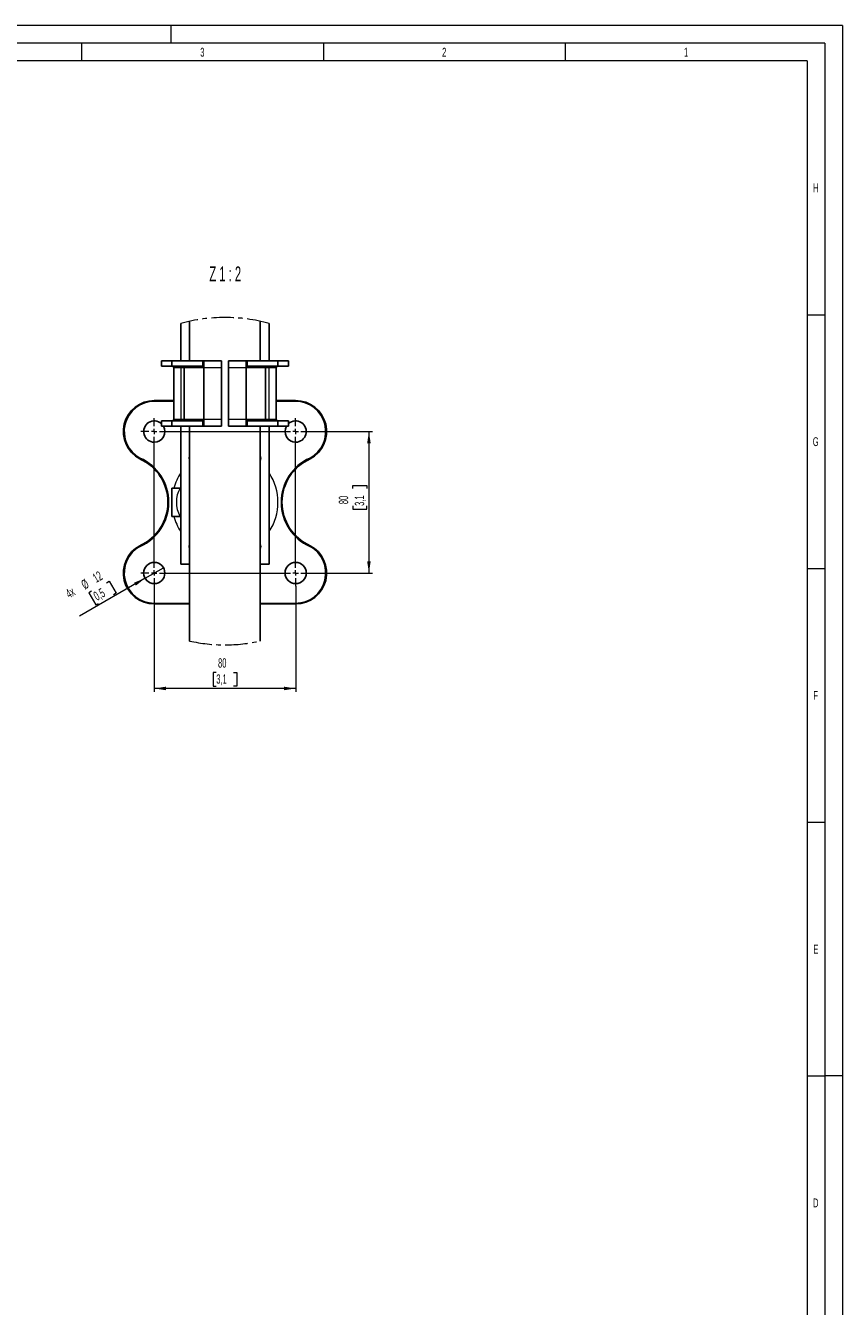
# Model space of a CAD drawing. Header units: millimetres. Extents: x 0 to 4205, y -17 to 2970.
# Tile 28 of 28: x 3050 to 4205, y 1159 to 2970. Entities that reach past the tile are written whole.
import ezdxf

# ---------------------------------------------------------------- set-up
doc = ezdxf.new("R2010")
doc.units = ezdxf.units.MM
doc.header["$LTSCALE"] = 5
doc.linetypes.add('CENTER', pattern=[10.16, 6.35, -1.27, 1.27, -1.27])
doc.styles.add('SLDTEXTSTYLE0', font='TXT', dxfattribs={"width": 0.605})
doc.styles.add('SLDTEXTSTYLE1', font='TXT', dxfattribs={"width": 0.638186})
doc.styles.add('SLDTEXTSTYLE2', font='TXT', dxfattribs={"width": 0.56})
doc.dimstyles.new('SLDDIMSTYLE7', dxfattribs={"dimtxt": 12.841593, "dimasz": 16.5, "dimexe": 0, "dimexo": 0.0625, "dimgap": 3.210398, "dimtad": 1, "dimdec": 1, "dimlfac": 0.4, "dimrnd": 1e-09, "dimzin": 12, "dimdsep": 46, "dimtxsty": 'SLDTEXTSTYLE0', "dimsah": 1, "dimcen": 0.09, "dimadec": 0, "dimazin": 3, "dimtfac": 1, "dimtdec": 1, "dimtofl": 0, "dimtmove": 0, "dimatfit": 3, "dimfxl": 0, "dimfrac": 2, "dimtolj": 1, "dimtzin": 12, "dimarcsym": 0})
doc.dimstyles.new('SLDDIMSTYLE8', dxfattribs={"dimtxt": 12.841593, "dimasz": 16.5, "dimexe": 0, "dimexo": 0.0625, "dimgap": 3.210398, "dimtad": 1, "dimdec": 1, "dimlfac": 0.4, "dimrnd": 1e-09, "dimzin": 12, "dimdsep": 46, "dimtxsty": 'SLDTEXTSTYLE0', "dimblk1": 'NONE', "dimsah": 1, "dimcen": 0, "dimadec": 0, "dimazin": 3, "dimtfac": 1, "dimtdec": 1, "dimtmove": 0, "dimatfit": 3, "dimldrblk": 'NONE', "dimfxl": 0, "dimfrac": 2, "dimtolj": 1, "dimtzin": 12, "dimarcsym": 0})

# ---------------------------------------------------------------- blocks, each defined once
blk = doc.blocks.new('_D_12')
at = {"color": 7, "linetype": 'Continuous', "lineweight": 18}
for p, q in [((3450.4, 2396.1), (3540.3, 2396.1)), ((3535.3, 2396.1), (3535.3, 2196.1)), ((3512.6, 2315.5), (3512.6, 2319.9)), ((3512.6, 2319.9), (3532.4, 2319.9)), ((3532.4, 2319.9), (3532.4, 2315.5)), ((3512.6, 2291), (3512.6, 2286.5)), ((3512.6, 2286.5), (3532.4, 2286.5)), ((3532.4, 2286.5), (3532.4, 2291)), ((3450.4, 2196.1), (3540.3, 2196.1))]:
    blk.add_line(p, q, dxfattribs=at)
for points in [[(3535.3, 2396.1), (3532.8, 2379.6), (3537.8, 2379.6)], [(3535.3, 2196.1), (3537.8, 2212.6), (3532.8, 2212.6)]]:
    blk.add_solid(points, dxfattribs=at)
at = {"color": 7, "linetype": 'Continuous', "lineweight": 18, "char_height": 13.23, "attachment_point": 1, "rotation": 90, "style": 'SLDTEXTSTYLE0'}
for s, insert in [('80', (3492.7, 2293.4)), ('3,1', (3515.3, 2291))]:
    blk.add_mtext(s, dxfattribs=dict(at, insert=insert))
blk = doc.blocks.new('_D_13')
at = {"color": 7, "linetype": 'Continuous', "lineweight": 18}
for p, q in [((3231.7, 2177.4), (3231.7, 2027.9)), ((3431.7, 2177.4), (3431.7, 2027.9)), ((3319.4, 2055.6), (3315, 2055.6)), ((3315, 2055.6), (3315, 2035.9)), ((3343.9, 2055.6), (3348.3, 2055.6)), ((3348.3, 2055.6), (3348.3, 2035.9)), ((3431.7, 2032.9), (3231.7, 2032.9)), ((3315, 2035.9), (3319.4, 2035.9)), ((3348.3, 2035.9), (3343.9, 2035.9))]:
    blk.add_line(p, q, dxfattribs=at)
for points in [[(3231.7, 2032.9), (3248.2, 2030.4), (3248.2, 2035.4)], [(3431.7, 2032.9), (3415.2, 2035.4), (3415.2, 2030.4)]]:
    blk.add_solid(points, dxfattribs=at)
at = {"color": 7, "linetype": 'Continuous', "lineweight": 18, "char_height": 13.23, "attachment_point": 1, "style": 'SLDTEXTSTYLE0'}
for s, insert in [('80', (3321.9, 2075.6)), ('3,1', (3319.4, 2052.9))]:
    blk.add_mtext(s, dxfattribs=dict(at, insert=insert))
blk = doc.blocks.new('_D_14')
at = {"color": 7, "linetype": 'Continuous', "lineweight": 18}
for p, q in [((3218.7, 2188.6), (3244.7, 2203.6)), ((3218.7, 2188.6), (3125.7, 2134.9)), ((3164, 2182.4), (3167.8, 2184.6)), ((3167.8, 2184.6), (3177.6, 2167.5)), ((3142.7, 2170.2), (3138.9, 2168)), ((3138.9, 2168), (3148.8, 2150.9)), ((3177.6, 2167.5), (3173.8, 2165.3)), ((3148.8, 2150.9), (3152.6, 2153.1))]:
    blk.add_line(p, q, dxfattribs=at)
blk.add_solid([(3218.7, 2188.6), (3203.1, 2182.5), (3205.6, 2178.2)], dxfattribs=at)
at = {"color": 7, "linetype": 'Continuous', "lineweight": 18, "char_height": 13.23, "attachment_point": 1, "rotation": 30, "style": 'SLDTEXTSTYLE0'}
for s, insert in [('12', (3143, 2193.4)), ('4x', (3104.7, 2171.3)), ('%%c', (3126.8, 2184)), ('0,5', (3144.1, 2167.9))]:
    blk.add_mtext(s, dxfattribs=dict(at, insert=insert))
blk = doc.blocks.new('_None')
blk = doc.blocks.new('SW_CENTERMARKSYMBOL_0')
at = {"color": 0, "linetype": 'Continuous', "lineweight": 18}
for p, q in [((0, 7.5), (0, 18.8)), ((200, 7.5), (200, 18.8)), ((-7.5, 0), (-18.8, 0)), ((0, 0), (-3.7, 0)), ((0, 0), (0, 3.8)), ((0, 0), (0, -3.7)), ((0, 0), (3.8, 0)), ((7.5, 0), (192.5, 0)), ((200, 0), (196.2, 0)), ((200, 0), (200, 3.8)), ((200, 0), (200, -3.7)), ((200, 0), (203.8, 0)), ((207.5, 0), (218.7, 0)), ((0, -192.5), (0, -7.5)), ((200, -192.5), (200, -7.5)), ((0, -200), (0, -196.2)), ((200, -200), (200, -196.2)), ((-7.5, -200), (-18.8, -200)), ((0, -200), (-3.7, -200)), ((0, -200), (0, -203.7)), ((0, -200), (3.8, -200)), ((0, -207.5), (0, -218.7)), ((7.5, -200), (192.5, -200)), ((200, -200), (196.2, -200)), ((200, -200), (200, -203.7)), ((200, -200), (203.8, -200)), ((200, -207.5), (200, -218.7)), ((207.5, -200), (218.7, -200))]:
    blk.add_line(p, q, dxfattribs=at)

msp = doc.modelspace()

# ---------------------------------------------------------------- linework, layer by layer
at = {"color": 7, "linetype": 'Continuous', "lineweight": 18}
for p, q in [((4205, 2970.000335), (0, 2970.000335)), ((3255, 2970.000335), (3255, 2945.000335)), ((4205, 2970.000335), (4205, 0)), ((4180, 2945.000335), (25, 2945.000335)), ((3128.75, 2945.000335), (3128.75, 2920.000335)), ((3470.833335, 2945.000335), (3470.833335, 2920.000335)), ((3812.916665, 2945.000335), (3812.916665, 2920.000335)), ((4180, 2945.000335), (4180, 301.25)), ((3128.75, 2920.000335), (2786.666665, 2920.000335)), ((3470.833335, 2920.000335), (3128.75, 2920.000335)), ((3812.916665, 2920.000335), (3470.833335, 2920.000335)), ((4155, 2920.000335), (3812.916665, 2920.000335)), ((4155, 2920.000335), (4155, 301.25)), ((4155, 2561.250335), (4180, 2561.250335)), ((4155, 2202.500335), (4180, 2202.500335)), ((4155, 1843.750335), (4180, 1843.750335)), ((4155, 1485.000335), (4180, 1485.000335)), ((4205, 1485), (4180, 1485))]:
    msp.add_line(p, q, dxfattribs=at)
at = {"color": 7, "linetype": 'Continuous', "lineweight": 25}
for p, q in [((3269.17972, 2496.102188), (3269.17972, 2548.79966)), ((3281.679708, 2551.932666), (3281.679708, 2496.102188)), ((3381.679687, 2496.102188), (3381.679687, 2551.932666)), ((3394.179712, 2548.79966), (3394.179712, 2496.102188)), ((3241.679701, 2488.602172), (3241.679701, 2496.102188)), ((3241.679701, 2496.102188), (3256.679694, 2496.102188)), ((3256.679694, 2488.602172), (3241.679701, 2488.602172)), ((3256.679694, 2496.102188), (3256.679694, 2488.602172)), ((3300.228077, 2496.102188), (3256.679694, 2496.102188)), ((3300.228077, 2488.602172), (3256.679694, 2488.602172)), ((3259.179699, 2413.602169), (3259.179699, 2486.102205)), ((3274.179692, 2486.102205), (3274.179692, 2413.602169)), ((3300.228077, 2496.102188), (3301.679711, 2496.102188)), ((3301.679711, 2488.602172), (3300.228077, 2488.602172)), ((3301.679711, 2496.102188), (3326.679687, 2496.102188)), ((3301.679711, 2486.102205), (3301.679711, 2496.102188)), ((3301.679711, 2413.602169), (3301.679711, 2486.102205)), ((3326.679687, 2496.102188), (3326.679687, 2486.102205)), ((3326.679687, 2413.602169), (3326.679687, 2486.102205)), ((3336.679707, 2486.102205), (3336.679707, 2496.102188)), ((3336.679707, 2496.102188), (3361.679721, 2496.102188)), ((3336.679707, 2486.102205), (3336.679707, 2413.602169)), ((3361.679721, 2496.102188), (3361.679721, 2486.102205)), ((3361.679721, 2496.102188), (3363.131317, 2496.102188)), ((3363.131317, 2488.602172), (3361.679721, 2488.602172)), ((3361.679721, 2486.102205), (3361.679721, 2413.602169)), ((3363.131317, 2496.102188), (3406.6797, 2496.102188)), ((3363.131317, 2488.602172), (3406.6797, 2488.602172)), ((3389.179702, 2413.602169), (3389.179702, 2486.102205)), ((3404.179695, 2486.102205), (3404.179695, 2413.602169)), ((3406.6797, 2488.602172), (3406.6797, 2496.102188)), ((3406.6797, 2496.102188), (3421.679693, 2496.102188)), ((3421.679693, 2488.602172), (3406.6797, 2488.602172)), ((3421.679693, 2496.102188), (3421.679693, 2488.602172)), ((3231.679699, 2439.852204), (3259.179699, 2439.852204)), ((3404.179695, 2439.852204), (3431.679714, 2439.852204)), ((3241.679701, 2403.602186), (3241.679701, 2411.102202)), ((3241.679701, 2411.102202), (3256.679694, 2411.102202)), ((3256.679694, 2411.102202), (3256.679694, 2403.602186)), ((3300.228077, 2411.102202), (3256.679694, 2411.102202)), ((3300.228077, 2411.102202), (3301.679711, 2411.102202)), ((3301.679711, 2403.602186), (3301.679711, 2413.602169)), ((3326.679687, 2413.602169), (3326.679687, 2403.602186)), ((3336.679707, 2403.602186), (3336.679707, 2413.602169)), ((3361.679721, 2413.602169), (3361.679721, 2403.602186)), ((3361.679721, 2411.102202), (3363.131317, 2411.102202)), ((3363.131317, 2411.102202), (3406.6797, 2411.102202)), ((3406.6797, 2403.602186), (3406.6797, 2411.102202)), ((3406.6797, 2411.102202), (3421.679693, 2411.102202)), ((3421.679693, 2411.102202), (3421.679693, 2403.602186)), ((3256.679694, 2403.602186), (3241.679701, 2403.602186)), ((3300.228077, 2403.602186), (3256.679694, 2403.602186)), ((3269.17972, 2208.602182), (3269.17972, 2403.602186)), ((3281.679708, 2403.602186), (3281.679708, 2099.949453)), ((3301.679711, 2403.602186), (3300.228077, 2403.602186)), ((3326.679687, 2403.602186), (3301.679711, 2403.602186)), ((3361.679721, 2403.602186), (3336.679707, 2403.602186)), ((3363.131317, 2403.602186), (3361.679721, 2403.602186)), ((3363.131317, 2403.602186), (3406.6797, 2403.602186)), ((3381.679687, 2099.949453), (3381.679687, 2403.602186)), ((3394.179712, 2403.602186), (3394.179712, 2208.602182)), ((3421.679693, 2403.602186), (3406.6797, 2403.602186)), ((3268.138389, 2316.102195), (3256.679694, 2316.102195)), ((3256.679694, 2276.102189), (3256.679694, 2316.102195)), ((3269.17972, 2316.23109), (3268.146622, 2316.165265)), ((3256.679694, 2276.102189), (3268.004614, 2276.102189)), ((3281.679708, 2208.602182), (3269.17972, 2208.602182)), ((3394.179712, 2208.602182), (3381.679687, 2208.602182)), ((3281.679708, 2152.35218), (3231.679699, 2152.35218)), ((3431.679714, 2152.35218), (3381.679687, 2152.35218))]:
    msp.add_line(p, q, dxfattribs=at)
at = {"color": 8, "linetype": 'Continuous', "lineweight": 18}
for p, q in [((3269.17972, 2486.102205), (3259.179699, 2486.102205)), ((3269.17972, 2488.602172), (3269.17972, 2486.102205)), ((3274.179692, 2486.102205), (3269.17972, 2486.102205)), ((3269.17972, 2486.102205), (3269.17972, 2413.602169)), ((3301.679711, 2486.102205), (3274.179692, 2486.102205)), ((3300.228077, 2488.602172), (3300.228077, 2496.102188)), ((3326.679687, 2486.102205), (3301.679711, 2486.102205)), ((3361.679721, 2486.102205), (3336.679707, 2486.102205)), ((3389.179702, 2486.102205), (3361.679721, 2486.102205)), ((3363.131317, 2496.102188), (3363.131317, 2488.602172)), ((3394.179712, 2486.102205), (3389.179702, 2486.102205)), ((3394.179712, 2486.102205), (3394.179712, 2488.602172)), ((3404.179695, 2486.102205), (3394.179712, 2486.102205)), ((3394.179712, 2413.602169), (3394.179712, 2486.102205)), ((3231.679699, 2439.852204), (3231.679699, 2438.602183)), ((3259.179699, 2438.602183), (3231.679699, 2438.602183)), ((3431.679714, 2438.602183), (3404.179695, 2438.602183)), ((3431.679714, 2439.852204), (3431.679714, 2438.602183)), ((3259.179699, 2413.602169), (3269.17972, 2413.602169)), ((3269.17972, 2413.602169), (3269.17972, 2411.102202)), ((3269.17972, 2413.602169), (3274.179692, 2413.602169)), ((3274.179692, 2413.602169), (3301.679711, 2413.602169)), ((3300.228077, 2403.602186), (3300.228077, 2411.102202)), ((3301.679711, 2413.602169), (3326.679687, 2413.602169)), ((3336.679707, 2413.602169), (3361.679721, 2413.602169)), ((3361.679721, 2413.602169), (3389.179702, 2413.602169)), ((3363.131317, 2411.102202), (3363.131317, 2403.602186)), ((3389.179702, 2413.602169), (3394.179712, 2413.602169)), ((3394.179712, 2411.102202), (3394.179712, 2413.602169)), ((3394.179712, 2413.602169), (3404.179695, 2413.602169)), ((3231.679699, 2153.602183), (3231.679699, 2152.35218)), ((3231.679699, 2153.602183), (3281.679708, 2153.602183)), ((3381.679687, 2153.602183), (3431.679714, 2153.602183)), ((3431.679714, 2153.602183), (3431.679714, 2152.35218))]:
    msp.add_line(p, q, dxfattribs=at)
at = {"color": 7, "linetype": 'Continuous', "lineweight": 25, "flags": 128}
for points in [[(3281.054716, 2358.60217), (3281.526747, 2361.733947), (3281.679708, 2362.19253)], [(3281.679708, 2355.011847), (3281.526747, 2355.47043), (3281.054716, 2358.60217)], [(3281.054716, 2233.602196), (3281.526747, 2236.733954), (3281.679708, 2237.192538)], [(3281.679708, 2230.011836), (3281.526747, 2230.470419), (3281.054716, 2233.602196)]]:
    msp.add_lwpolyline(points, dxfattribs=at)
at = {"color": 7, "linetype": 'Continuous', "lineweight": 25}
for centre in [(3231.679708, 2196.102186), (3431.679704, 2196.102186)]:
    msp.add_circle(centre, 15.000006, dxfattribs=at)
at = {"color": 7, "linetype": 'CENTER', "lineweight": 18}
for centre, radius, start, end in [((3331.679716, 2325.941039), 231.456723, 74.334015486, 105.665984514), ((3331.679697, 2325.940903), 231.456549, 257.524435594, 282.475564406)]:
    msp.add_arc(centre, radius, start, end, dxfattribs=at)
at = {"color": 7, "linetype": 'Continuous', "lineweight": 25}
for centre, radius, start, end in [((3256.679729, 2486.102202), 2.499971, 0.000063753, 90.000790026), ((3271.679785, 2486.102265), 2.499907, 359.998606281, 90.002247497), ((3391.679673, 2486.102202), 2.499971, 89.999209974, 179.999936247), ((3406.679666, 2486.102202), 2.499971, 89.999209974, 179.999936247), ((3231.679727, 2396.102185), 43.750019, 90.000035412, 242.053850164), ((3431.679668, 2396.102185), 43.750019, 297.946149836, 89.999940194), ((3231.679693, 2396.102179), 15.000001, 48.189645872, 270.000024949), ((3256.679729, 2413.602172), 2.499971, 269.999209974, 359.999936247), ((3271.679785, 2413.602109), 2.499907, 269.997752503, 0.001393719), ((3391.679673, 2413.602172), 2.499971, 180.000063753, 270.000790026), ((3406.679666, 2413.602172), 2.499971, 180.000063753, 270.000790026), ((3431.679702, 2396.102179), 15.000001, 270.000046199, 131.810354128), ((3231.67969, 2396.1022), 15.000022, 270.00003717, 29.9998939), ((3431.679726, 2396.102191), 15.000013, 150.000045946, 269.999951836), ((3183.977547, 2296.102183), 67.110561, 293.909175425, 66.090824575), ((3231.689815, 2396.12357), 43.773639, 242.055302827, 246.940633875), ((3371.680018, 2358.602188), 10.624685, 340.249523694, 19.750476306), ((3479.381847, 2296.102183), 67.110561, 113.909175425, 246.090824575), ((3431.673378, 2396.115606), 43.764823, 293.058873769, 297.94518953), ((3231.679712, 2196.102187), 43.750007, 117.946137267, 269.999983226), ((3231.681853, 2196.097488), 43.755161, 113.058333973, 117.945729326), ((3371.679981, 2233.602187), 10.624722, 340.249543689, 19.750456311), ((3431.679682, 2196.102187), 43.750007, 270.000041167, 62.053862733), ((3431.681338, 2196.105445), 43.746353, 62.053778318, 66.942158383)]:
    msp.add_arc(centre, radius, start, end, dxfattribs=at)
at = {"color": 8, "linetype": 'Continuous', "lineweight": 18}
for centre, radius, start, end in [((3231.679691, 2396.102187), 42.499996, 89.999988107, 241.995201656), ((3431.679727, 2396.102193), 42.49999, 298.004767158, 90.000017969), ((3183.977569, 2296.102183), 68.36056, 293.946518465, 66.053481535), ((3479.381888, 2296.102183), 68.360586, 113.946566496, 246.053433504), ((3331.678276, 2296.102751), 74.998475, 146.442451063, 164.534108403), ((3331.679685, 2296.102183), 75.000015, 326.442710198, 33.557289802), ((3304.432111, 2296.10411), 41.438601, 151.14493987, 208.469535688), ((3331.678113, 2296.101523), 74.998289, 195.465843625, 213.557559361), ((3231.679696, 2196.10218), 42.499998, 118.004806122, 270.000004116), ((3431.679721, 2196.102174), 42.499992, 269.999989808, 61.995225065)]:
    msp.add_arc(centre, radius, start, end, dxfattribs=at)
at = {"color": 7, "linetype": 'Continuous', "lineweight": 25}
for points, knots in [([(3211.176652, 2357.453924), (3211.186921, 2357.475046), (3211.226828, 2357.557128), (3211.312409, 2357.733151), (3211.444417, 2358.00441), (3211.580829, 2358.284625), (3211.677682, 2358.483499), (3211.717874, 2358.565997), (3211.724009, 2358.578589)], [0, 0, 0, 0, 0.0563320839, 0.2189077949, 0.4694441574, 0.7798949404, 0.9664061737, 1, 1, 1, 1]), ([(3451.635386, 2358.578589), (3451.641534, 2358.565998), (3451.6818, 2358.483529), (3451.778565, 2358.284609), (3451.915022, 2358.004423), (3452.04695, 2357.733125), (3452.132628, 2357.557152), (3452.172488, 2357.475047), (3452.182743, 2357.453924)], [0, 0, 0, 0, 0.0336068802, 0.2201181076, 0.5305623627, 0.7810922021, 0.9436809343, 1, 1, 1, 1]), ([(3268.02663, 2276.031203), (3268.256547, 2276.066532), (3268.647149, 2276.126552), (3269.02449, 2276.016684), (3269.17972, 2275.971487)], [0, 0, 0, 0, 0.5886213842, 1, 1, 1, 1]), ([(3211.176652, 2234.750442), (3211.186921, 2234.729326), (3211.226837, 2234.647254), (3211.312409, 2234.471227), (3211.444416, 2234.199961), (3211.580812, 2233.919739), (3211.6777, 2233.720882), (3211.717874, 2233.638375), (3211.724009, 2233.625777)], [0, 0, 0, 0, 0.0563186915, 0.2188944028, 0.4694441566, 0.7798949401, 0.9663927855, 1, 1, 1, 1]), ([(3451.635386, 2233.625777), (3451.641533, 2233.638374), (3451.681782, 2233.720852), (3451.778581, 2233.919755), (3451.915023, 2234.199948), (3452.04695, 2234.471253), (3452.132619, 2234.64723), (3452.172488, 2234.729325), (3452.182743, 2234.750442)], [0, 0, 0, 0, 0.0336202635, 0.2201181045, 0.5305623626, 0.7811055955, 0.9436943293, 1, 1, 1, 1])]:
    msp.add_open_spline(points, degree=3, knots=knots, dxfattribs=at)

# ---------------------------------------------------------------- block references
at = {"color": 7, "linetype": 'Continuous', "lineweight": 18}
msp.add_blockref('SW_CENTERMARKSYMBOL_0', (3231.679699, 2396.102171), dxfattribs=at)

# ---------------------------------------------------------------- texts
at = {"color": 7, "linetype": 'Continuous', "lineweight": 0, "char_height": 12.500055, "attachment_point": 2, "style": 'SLDTEXTSTYLE1'}
for s, insert in [('3', (3299.701398, 2938.674014)), ('2', (3641.785063, 2938.674014)), ('1', (3983.868233, 2938.674014)), ('H', (4167.350507, 2746.799014)), ('G', (4167.259086, 2388.049014)), ('F', (4167.326992, 2029.299014)), ('E', (4167.441598, 1670.549014)), ('D', (4167.350507, 1311.799014))]:
    msp.add_mtext(s, dxfattribs=dict(at, insert=insert))
at = {"color": 179, "linetype": 'Continuous', "lineweight": 18, "insert": (3332.047173, 2629.589685), "char_height": 21.1666667, "attachment_point": 2, "style": 'SLDTEXTSTYLE2'}
msp.add_mtext('Z 1 : 2', dxfattribs=at)

# ---------------------------------------------------------------- dimensions: what is measured, and where the dimension line sits
at = {"color": 7, "linetype": 'Continuous', "lineweight": 18}
dim = msp.add_linear_dim(base=(3535.309555, 2196.102187), p1=(3450.429705, 2396.102187), p2=(3450.429705, 2196.102187), angle=90, dimstyle='SLDDIMSTYLE7', dxfattribs=at)
dim.commit()
dim.dimension.update_dxf_attribs({"geometry": '_D_12', "text_midpoint": (3535.309555, 2303.20303), "dimtype": 160})
dim = msp.add_diameter_dim_2p(p1=(3244.670086, 2203.602187), p2=(3218.689324, 2188.602187), text='4x <>', dimstyle='SLDDIMSTYLE8', dxfattribs=at)
dim.commit()
dim.dimension.update_dxf_attribs({"geometry": '_D_14', "text_midpoint": (3151.858643, 2150.017497), "dimtype": 163})
dim = msp.add_linear_dim(base=(3231.679705, 2032.912493), p1=(3431.679705, 2177.352187), p2=(3231.679705, 2177.352187), dimstyle='SLDDIMSTYLE7', dxfattribs=at)
dim.commit()
dim.dimension.update_dxf_attribs({"geometry": '_D_13', "text_midpoint": (3331.679697, 2032.912493), "dimtype": 160})

doc.saveas('drawing.dxf')
